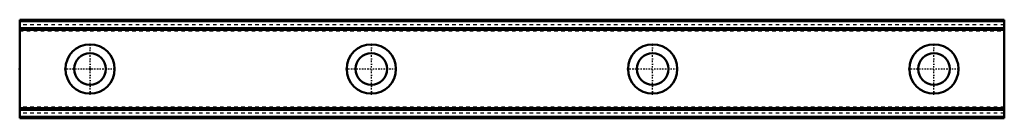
# Model space of a CAD drawing. Header units: millimetres. Extents: x -20 to 260, y -14 to 14.
import ezdxf

# ---------------------------------------------------------------- set-up
doc = ezdxf.new("R2010")
doc.units = ezdxf.units.MM
doc.linetypes.add('Center', pattern=[1.5, 0.45, -0.5, 0.05, -0.5])
doc.linetypes.add('Dashed', pattern=[2, 1, -1])
for name, color, linetype, lineweight in [('2d ConnectionPoints', 7, 'Continuous', 50), ('AM_0', 7, 'Continuous', 50), ('AM_7', 7, 'Center', 25), ('AM_9', 6, 'Dashed', 25)]:
    doc.layers.add(name, color=color, linetype=linetype, lineweight=lineweight)

msp = doc.modelspace()

# ---------------------------------------------------------------- linework, layer by layer
at = {"layer": '2d ConnectionPoints'}
for p in [(-20, 0), (0, 0), (0, 0)]:
    msp.add_point(p, dxfattribs=at)
at = {"layer": 'AM_0'}
for p, q in [((260, 14), (-20, 14)), ((-20, 14), (-20, -14)), ((260, 13.59), (-20, 13.59)), ((260, 11.64), (-20, 11.64)), ((260, 14), (260, -14)), ((260, 11.15), (-20, 11.15)), ((260, -11.15), (-20, -11.15)), ((260, -11.64), (-20, -11.64)), ((260, -13.59), (-20, -13.59)), ((-20, -14), (260, -14))]:
    msp.add_line(p, q, dxfattribs=at)
for centre, radius in [((0, 0), 7), ((80, 0), 7), ((160, 0), 7), ((240, 0), 7), ((0, 0), 4.5), ((80, 0), 4.5), ((160, 0), 4.5), ((240, 0), 4.5)]:
    msp.add_circle(centre, radius, dxfattribs=at)
at = {"layer": 'AM_7'}
for p, q in [((0, -7.35), (0, 7.35)), ((80, -7.35), (80, 7.35)), ((160, -7.35), (160, 7.35)), ((240, -7.35), (240, 7.35)), ((-7.35, 0), (7.35, 0)), ((72.65, 0), (87.35, 0)), ((152.65, 0), (167.35, 0)), ((232.65, 0), (247.35, 0))]:
    msp.add_line(p, q, dxfattribs=at)
at = {"layer": 'AM_9'}
for p, q in [((260, 13.8), (-20, 13.8)), ((260, 12.5), (-20, 12.5)), ((260, 11.6), (-20, 11.6)), ((260, 11.46), (-20, 11.46)), ((260, 11.01), (-20, 11.01)), ((260, 11.01), (-20, 11.01)), ((-20, 10.8), (260, 10.8)), ((260, -10.8), (-20, -10.8)), ((260, -11.01), (-20, -11.01)), ((260, -11.01), (-20, -11.01)), ((260, -11.46), (-20, -11.46)), ((260, -11.6), (-20, -11.6)), ((260, -12.5), (-20, -12.5)), ((260, -13.8), (-20, -13.8))]:
    msp.add_line(p, q, dxfattribs=at)

doc.saveas('drawing.dxf')
